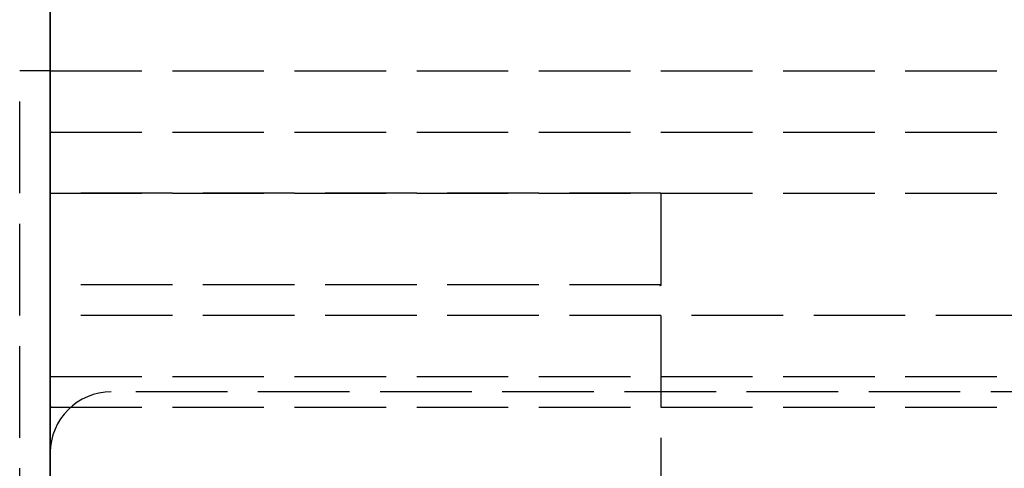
# Model space of a CAD drawing. Header units: millimetres. Extents: x 0 to 2050, y -94 to 94.
# Tile 4 of 13: x -0.5 to 15.62, y 4.5 to 11.84. Entities that reach past the tile are written whole.
import ezdxf

# ---------------------------------------------------------------- set-up
doc = ezdxf.new("R2010")
doc.units = ezdxf.units.MM
doc.header["$LTSCALE"] = 10
doc.linetypes.add('ALLCAD_Strich', pattern=[0.2, 0.15, -0.05])
doc.layers.add('BESCH_KONT_sich_schn_grun_2d', color=10, linetype='Continuous')
doc.layers.add('BESCH_KONT_sich_schn_seit_2d', color=160, linetype='Continuous')

msp = doc.modelspace()

# ---------------------------------------------------------------- linework, layer by layer
at = {"layer": 'BESCH_KONT_sich_schn_grun_2d', "linetype": 'ALLCAD_Strich'}
for p, q in [((0, 94), (0, -94)), ((0, 11), (-0.5, 11)), ((-0.5, -11), (-0.5, 11)), ((0, 11), (1055, 11)), ((0.003, 10.005), (0, 10.005)), ((0, 10), (16, 10)), ((0, 10), (16, 10)), ((0.002, 10), (0.002, 10.005)), ((0.003, 10), (0.003, 10.005)), ((0.003, 10), (0.003, 10.005)), ((0.003, 10.005), (0.003, 10.005)), ((0.003, 10.005), (0.006, 10.005)), ((0.003, 10), (0.003, 10.005)), ((0.003, 10), (0.003, 10.005)), ((0.004, 10), (0.004, 10.005)), ((0.006, 10), (0.006, 10.005)), ((0.009, 10.005), (0.007, 10.005)), ((0.007, 10), (0.007, 10.005)), ((0.009, 10.005), (0.013, 10.005)), ((0.009, 10), (0.009, 10.005)), ((0.009, 10), (0.009, 10.005)), ((0.01, 10), (0.01, 10.005)), ((0.011, 10.005), (0.011, 10)), ((0.011, 10), (0.011, 10.005)), ((0.013, 10), (0.013, 10.005)), ((0.014, 10), (0.014, 10.005)), ((0.017, 10.005), (0.014, 10.005)), ((0.016, 10), (0.016, 10.005)), ((0.017, 10), (0.017, 10.005)), ((0.017, 10), (0.017, 10.005)), ((0.017, 10.005), (0.017, 10.005)), ((0.017, 10.005), (0.02, 10.005)), ((0.017, 10), (0.017, 10.005)), ((0.017, 10), (0.017, 10.005)), ((0.018, 10), (0.018, 10.005)), ((0.02, 10), (0.02, 10.005)), ((0, 9), (24, 9)), ((10, 9), (0, 9)), ((10, 9), (10, -9)), ((10, 7.5), (0, 7.5)), ((9.98, 7.495), (9.98, 7.497)), ((9.982, 7.497), (9.982, 7.495)), ((9.983, 7.498), (9.983, 7.498)), ((9.983, 7.493), (9.983, 7.493)), ((9.983, 7.492), (9.983, 7.492)), ((9.984, 7.497), (9.984, 7.495)), ((9.986, 7.495), (9.986, 7.497)), ((9.987, 7.5), (9.987, 7.492)), ((9.991, 7.5), (9.987, 7.5)), ((9.987, 7.492), (9.989, 7.492)), ((9.989, 7.498), (9.99, 7.498)), ((9.989, 7.496), (9.989, 7.498)), ((9.99, 7.496), (9.989, 7.496)), ((9.989, 7.492), (9.989, 7.495)), ((9.989, 7.495), (9.991, 7.495)), ((9.991, 7.497), (9.991, 7.497)), ((9.993, 7.497), (9.993, 7.498)), ((9.994, 7.495), (9.994, 7.497)), ((9.996, 7.497), (9.996, 7.495)), ((9.997, 7.498), (9.997, 7.498)), ((9.997, 7.493), (9.997, 7.493)), ((9.997, 7.492), (9.997, 7.492)), ((9.998, 7.497), (9.998, 7.495)), ((2050, 7), (0, 7)), ((0, 6), (172, 6)), ((28.901, 5.75), (1, 5.75)), ((0.003, 5.505), (0, 5.505)), ((0, 5.5), (2050, 5.5)), ((0.002, 5.5), (0.002, 5.505)), ((0.003, 5.5), (0.003, 5.505)), ((0.003, 5.5), (0.003, 5.505)), ((0.003, 5.505), (0.003, 5.505)), ((0.003, 5.505), (0.006, 5.505)), ((0.003, 5.5), (0.003, 5.505)), ((0.003, 5.5), (0.003, 5.505)), ((0.004, 5.5), (0.004, 5.505)), ((0.006, 5.5), (0.006, 5.505)), ((0.009, 5.505), (0.007, 5.505)), ((0.007, 5.5), (0.007, 5.505)), ((0.009, 5.505), (0.013, 5.505)), ((0.009, 5.5), (0.009, 5.505)), ((0.009, 5.5), (0.009, 5.505)), ((0.01, 5.5), (0.01, 5.505)), ((0.011, 5.505), (0.011, 5.5)), ((0.011, 5.5), (0.011, 5.505)), ((0.013, 5.5), (0.013, 5.505)), ((0.014, 5.5), (0.014, 5.505)), ((0.017, 5.505), (0.014, 5.505)), ((0.016, 5.5), (0.016, 5.505)), ((0.017, 5.5), (0.017, 5.505)), ((0.017, 5.5), (0.017, 5.505)), ((0.017, 5.505), (0.017, 5.505)), ((0.017, 5.505), (0.02, 5.505)), ((0.017, 5.5), (0.017, 5.505)), ((0.017, 5.5), (0.017, 5.505)), ((0.018, 5.5), (0.018, 5.505)), ((0.02, 5.5), (0.02, 5.505))]:
    msp.add_line(p, q, dxfattribs=at)
for centre, radius, start, end in [((9.983, 7.497), 0.00271, 90, 180), ((9.983, 7.495), 0.00271, 180, 270), ((9.983, 7.497), 0.00116, 90, 180), ((9.983, 7.495), 0.00116, 180, 270), ((9.983, 7.497), 0.00271, 0, 90), ((9.983, 7.497), 0.00116, 360, 90), ((9.983, 7.495), 0.00116, 270, 0), ((9.983, 7.495), 0.00271, 270, 360), ((9.99, 7.497), 0.00093, 360, 90), ((9.99, 7.497), 0.00093, 270, 0), ((9.991, 7.498), 0.00217, 0, 90), ((9.991, 7.497), 0.00217, 270, 0), ((9.997, 7.497), 0.00271, 90, 180), ((9.997, 7.495), 0.00271, 180, 270), ((9.997, 7.497), 0.00116, 90, 180), ((9.997, 7.495), 0.00116, 180, 270), ((9.997, 7.497), 0.00271, 0, 90), ((9.997, 7.497), 0.00116, 360, 90), ((9.997, 7.495), 0.00116, 270, 0), ((9.997, 7.495), 0.00271, 270, 360), ((1, 4.75), 1, 90, 180)]:
    msp.add_arc(centre, radius, start, end, dxfattribs=at)
at = {"layer": 'BESCH_KONT_sich_schn_seit_2d', "linetype": 'ALLCAD_Strich'}
for p, q in [((0, -94, 2368), (0, 94, 2368)), ((0, 94, 2418), (0, -94, 2418)), ((0, 20, 7), (0, 11, 7)), ((0, -20, 2307), (0, 20, 2307)), ((0, -16.5, 2368), (0, 16.5, 2368)), ((0, 16.5, 2335), (0, 7, 2335)), ((0, 5.5, 2365.5), (0, 14, 2365.5)), ((0, 7, 2337), (0, 12.375, 2338.5)), ((0, 12, 2353.5), (0, 11.75, 2353.5)), ((0, 12, 2343.5), (0, 11.75, 2343.5)), ((0, 12, 2353.5), (0, 11.75, 2353.5)), ((0, 12, 2350.5), (0, -12, 2350.5)), ((0, 12, 2346.5), (0, -12, 2346.5)), ((0, 12, 2350.5), (0, -12, 2350.5)), ((0, 12, 2346.5), (0, -12, 2346.5)), ((0, 12, 2343.5), (0, 11.75, 2343.5)), ((0, 11.75, 2338.861), (0, 11.75, 2358.139)), ((0, 11.75, 2358.139), (0, 6.933, 2359.43)), ((0, 11.75, 2338.861), (0, 5.75, 2337.253)), ((0, 11.75, 2358.139), (0, 6.933, 2359.43)), ((0, 5.75, 2346), (0, 11.75, 2346)), ((0, 10, 2351), (0, 11.75, 2351)), ((0, 5.75, 2346), (0, 11.75, 2346)), ((0, 5.75, 2351), (0, 11.75, 2351)), ((0, 11.75, 2338.861), (0, 5.75, 2337.253)), ((0, 11.5, 2350.5), (0, 11.5, 2352)), ((0, 11.5, 2352), (0, 11.5, 2353.5)), ((0, 11.5, 2353.5), (0, 8, 2353.5)), ((0, 11, 24), (0, 11, 6)), ((0, -11, 24), (0, 11, 24)), ((0, 11, 6), (0, -11, 6)), ((0, 11, 7), (0, 10, 7)), ((0, 10, 7), (0, 11, 7)), ((0, 10.5, 2346.602), (0, 10.5, 2345.876)), ((0, 6.635, 2345.876), (0, 10.5, 2345.876)), ((0, 10.5, 2342.25), (0, 10.5, 2341.5)), ((0, 10.5, 2342.25), (0, 10.5, 2345.876)), ((0, -10.5, 2341.5), (0, 10.5, 2341.5)), ((0, 2.727, 2342.25), (0, 10.5, 2342.25)), ((0, -10.5, 2345.3), (0, 10.5, 2345.3)), ((0, -10.5, 2342.8), (0, 10.5, 2342.8)), ((0, -10.5, 2345), (0, 10.5, 2345)), ((0, -10.5, 2349), (0, 10.5, 2349)), ((0, 10.5, 2353.737), (0, 4.5, 2353.737)), ((0, 10.5, 2351.312), (0, 10.5, 2353.737)), ((0, 4.5, 2351.312), (0, 10.5, 2351.312)), ((0, 10.5, 2353.737), (0, 10.5, 2356.7)), ((0, 10.5, 2339.798), (0, 10.5, 2341.5)), ((0, 10.5, 2346.602), (0, 10.5, 2350.742)), ((0, 10.5, 2350.742), (0, 10.5, 2351.312)), ((0, 10.5, 2356.7), (0, 4.5, 2356.7)), ((0, 10.5, 2350.742), (0, 4.5, 2350.742)), ((0, 7.632, 2339.798), (0, 10.5, 2339.798)), ((0, 10.5, 2353.3), (0, -10.5, 2353.3)), ((0, 4, 2347.5), (0, 10.5, 2347.5)), ((0, 4.5, 2349.5), (0, 10.5, 2349.5)), ((0, 10.5, 2349), (0, 4.5, 2349)), ((0, 10.5, 2345), (0, 4.5, 2345)), ((0, 10.498, 2345.297), (0, 10.498, 2345.295)), ((0, 10.497, 2345.293), (0, 10.497, 2345.293)), ((0, 10.497, 2345.298), (0, 10.497, 2345.298)), ((0, 10.497, 2345.292), (0, 10.497, 2345.292)), ((0, 10.496, 2345.297), (0, 10.496, 2345.295)), ((0, 10.494, 2345.295), (0, 10.494, 2345.297)), ((0, 10.493, 2345.3), (0, 10.493, 2345.292)), ((0, 10.493, 2345.292), (0, 10.491, 2345.292)), ((0, 10.489, 2345.3), (0, 10.493, 2345.3)), ((0, 10.491, 2345.298), (0, 10.49, 2345.298)), ((0, 10.49, 2345.296), (0, 10.491, 2345.296)), ((0, 10.491, 2345.296), (0, 10.491, 2345.298)), ((0, 10.491, 2345.292), (0, 10.491, 2345.295)), ((0, 10.491, 2345.295), (0, 10.489, 2345.295)), ((0, 10.489, 2345.297), (0, 10.489, 2345.297)), ((0, 10.487, 2345.297), (0, 10.487, 2345.298)), ((0, 10.486, 2345.295), (0, 10.486, 2345.297)), ((0, 10.484, 2345.297), (0, 10.484, 2345.295)), ((0, 10.483, 2345.293), (0, 10.483, 2345.293)), ((0, 10.483, 2345.298), (0, 10.483, 2345.298)), ((0, 10.483, 2345.292), (0, 10.483, 2345.292)), ((0, 10.482, 2345.297), (0, 10.482, 2345.295)), ((0, 10.48, 2345.295), (0, 10.48, 2345.297)), ((0, 10, 7.006), (0, 10.005, 7.006)), ((0, 10, 7.008), (0, 10.005, 7.008)), ((0, 10, 7.006), (0, 10.005, 7.006)), ((0, 10, 7.005), (0, 10.005, 7.005)), ((0, 10, 7.003), (0, 10.005, 7.003)), ((0, 10, 7), (0, 10.005, 7)), ((0, 10, 7.004), (0, 10.005, 7.004)), ((0, 10, 7.005), (0, 10.005, 7.005)), ((0, 10, 7.005), (0, 10.005, 7.005)), ((0, 10, 7.007), (0, 10.005, 7.007)), ((0, 10, 7.002), (0, 10.005, 7.002)), ((0, 10, 7.003), (0, 10.005, 7.003)), ((0, 10.005, 7.003), (0, 10.005, 7)), ((0, 10, 7.008), (0, 10.005, 7.008)), ((0, 10.005, 7.008), (0, 10.005, 7.005)), ((0, 10, 7.005), (0, 10.005, 7.005)), ((0, 10.005, 7.003), (0, 10.005, 7.005)), ((0, 5.5, 2356.024), (0, 10, 2356.024)), ((0, 10, 2356.4), (0, 7.976, 2358.4)), ((0, 10, 2356.024), (0, 10, 2356.4)), ((0, 10, 2354.556), (0, 5.5, 2354.556)), ((0, 10, 2356.024), (0, 10, 2354.556)), ((0, 10, 2349.576), (0, 5.5, 2349.576)), ((0, 10, 2349.2), (0, 10, 2349.576)), ((0, 7.976, 2347.2), (0, 10, 2349.2)), ((0, 5.5, 2351.044), (0, 10, 2351.044)), ((0, 10, 2351.044), (0, 10, 2349.576)), ((0, 10, 2352.05), (0, 10, 2353.55)), ((0, 10, 2352.05), (0, 10, 2352.013)), ((0, 5.5, 2352.013), (0, 10, 2352.013)), ((0, 10, 2351.044), (0, 10, 2352.013)), ((0, 5.5, 2353.587), (0, 10, 2353.587)), ((0, 10, 2353.587), (0, 10, 2353.55)), ((0, 10, 2353.587), (0, 10, 2354.556)), ((0, 5.5, 2352.05), (0, 10, 2352.05)), ((0, 5.5, 2353.55), (0, 10, 2353.55)), ((0, 10, 7), (0, 10, 24)), ((0, 10, 24), (0, 10, 7.005)), ((0, 10, 7.003), (0, 10, 7)), ((0, 5.5, 2354.1), (0, 10, 2354.1)), ((0, 5.5, 2351.5), (0, 10, 2351.5)), ((0, 5.5, 2351.883), (0, 10, 2351.883)), ((0, 5.5, 2351.111), (0, 10, 2351.111)), ((0, 5.5, 2351), (0, 10, 2351)), ((0, 5.5, 2354.6), (0, 10, 2354.6)), ((0, 5.5, 2354.489), (0, 10, 2354.489)), ((0, 5.5, 2353.717), (0, 10, 2353.717)), ((0, 9, 2310), (0, 9, 2307)), ((0, 9, 2319.5), (0, 9, 2310)), ((0, -9, 2319.5), (0, 9, 2319.5)), ((0, -9, 2310), (0, 9, 2310)), ((0, -9), (0, 9)), ((0, 9, 2), (0, -9, 2)), ((0, 9), (0, 9, 2)), ((0, 9, 6), (0, 9, 23)), ((0, 9, 23), (0, -9, 23)), ((0, -9, 2316.5), (0, 9, 2316.5)), ((0, 9, 23), (0, 9, 6)), ((0, -9, 23), (0, 9, 23)), ((0, -8.5, 2321.5), (0, 8.5, 2321.5)), ((0, 8.5, 2319.5), (0, 8.5, 2321.5)), ((0, 8.5, 2314.5), (0, -8.5, 2314.5)), ((0, 8.5, 2316.5), (0, 8.5, 2314.5)), ((0, 4.5, 2353.5), (0, 8, 2353.5)), ((0, 8, 2345.5), (0, 0, 2345.5)), ((0, 8, 2353.5), (0, 8, 2345.5)), ((0, 5.5, 2347.2), (0, 7.976, 2347.2)), ((0, 7.976, 2358.4), (0, 5.5, 2358.4)), ((0, 3.016, 2342.3), (0, 7.976, 2347.2)), ((0, 7.976, 2358.4), (0, 3.016, 2363.3)), ((0, 5.4, 2338.483), (0, 7.632, 2339.798)), ((0, 7.5, 7), (0, 7.5, 7.005)), ((0, -7.5, 7), (0, 7.5, 7)), ((0, 7.5, 7.005), (0, 7.497, 7.005)), ((0, 7.5, 7), (0, 7.5, 21.5)), ((0, 7.5, 21.5), (0, -7.5, 21.5)), ((0, 7.498, 7.005), (0, 7.498, 7)), ((0, 7.498, 7), (0, 7.498, 7.005)), ((0, 7.498, 7), (0, 7.498, 7.005)), ((0, 7.497, 7), (0, 7.497, 7.005)), ((0, 7.497, 7), (0, 7.497, 7.005)), ((0, 7.497, 7), (0, 7.497, 7.005)), ((0, 7.495, 7.005), (0, 7.497, 7.005)), ((0, 7.497, 7), (0, 7.497, 7.005)), ((0, 7.496, 7), (0, 7.496, 7.005)), ((0, 7.495, 7), (0, 7.495, 7.005)), ((0, 7.495, 7.005), (0, 7.492, 7.005)), ((0, 7.495, 7), (0, 7.495, 7.005)), ((0, 7.493, 7), (0, 7.493, 7.005)), ((0, 7.492, 7), (0, 7.492, 7.005)), ((0, 7.492, 7), (0, 7.492, 7.005)), ((0, 7, 2335), (0, 7, 2337)), ((0, 7, 16), (0, -7, 16)), ((0, 7, 16), (0, 7, 7)), ((0, 6.933, 2359.43), (0, 5.75, 2359.747)), ((0, 6.933, 2359.43), (0, 5.75, 2359.747)), ((0, -6.635, 2345.876), (0, 6.635, 2345.876)), ((0, 6.5, 2335.5), (0, 4.5, 2335.5)), ((0, 6.5, 2337.454), (0, 6.5, 2335.5)), ((0, 4, 3.5), (0, 6.5, 3.5)), ((0, 6.5, 2), (0, 6.5, 3.5)), ((0, 6.5, 2345.5), (0, 6.5, 2337.454)), ((0, 6.5, 2353.5), (0, 6.5, 2345.5)), ((0, 6.35, 2345.594), (0, 6.35, 2360.006)), ((0, 6.062, 2327.5), (0, 0, 2327.5)), ((0, 6.062, 2321.5), (0, 6.062, 2327.5)), ((0, 6.062, 2308.5), (0, 0, 2308.5)), ((0, 6.062, 2308.5), (0, 6.062, 2314.5)), ((0, 5.5, 2363.5), (0, 6, 2363.5)), ((0, 6, 2363.5), (0, 6, 2363)), ((0, 6, 2363), (0, 4, 2363)), ((0, 6, 2365), (0, 6, 2363.5)), ((0, 5.75, 2365), (0, 6, 2365)), ((0, 5.85, 2360.5), (0, 5.85, 2345.1)), ((0, 5.75, 2341.5), (0, 5.75, 2337.253)), ((0, 5.75, 2365.5), (0, 5.75, 2363.5)), ((0, 5.75, 2345.529), (0, 5.75, 2341.5)), ((0, 5.75, 2359.747), (0, 5.75, 2359.501)), ((0, 4, 2365), (0, 5.75, 2365)), ((0, 5.75, 2345.529), (0, 5.75, 2359.501)), ((0, 5.5, 2363.503), (0, 5.505, 2363.503)), ((0, 5.505, 2363.503), (0, 5.505, 2363.5)), ((0, 5.5, 2363.508), (0, 5.505, 2363.508)), ((0, 5.505, 2363.508), (0, 5.505, 2363.505)), ((0, 5.5, 2363.505), (0, 5.505, 2363.505)), ((0, 5.505, 2363.503), (0, 5.505, 2363.505)), ((0, 5.5, 2363.506), (0, 5.505, 2363.506)), ((0, 5.5, 2363.508), (0, 5.505, 2363.508)), ((0, 5.5, 2363.506), (0, 5.505, 2363.506)), ((0, 5.5, 2363.505), (0, 5.505, 2363.505)), ((0, 5.5, 2363.503), (0, 5.505, 2363.503)), ((0, 5.5, 2363.5), (0, 5.505, 2363.5)), ((0, 5.5, 2363.504), (0, 5.505, 2363.504)), ((0, 5.5, 2363.505), (0, 5.505, 2363.505)), ((0, 5.5, 2363.505), (0, 5.505, 2363.505)), ((0, 5.5, 2363.507), (0, 5.505, 2363.507)), ((0, 5.5, 2363.502), (0, 5.505, 2363.502)), ((0, 5.5, 2365.5), (0, 5.5, 2363.505)), ((0, 5.5, 2363.503), (0, 5.5, 2363.5)), ((0, 5.5, 2358.4), (0, 5.5, 2356.024)), ((0, 5.5, 2354.556), (0, 5.5, 2356.024)), ((0, 5.5, 2349.576), (0, 5.5, 2347.2)), ((0, 5.5, 2349.576), (0, 5.5, 2351.044)), ((0, 5.5, 2354.556), (0, 5.5, 2353.587)), ((0, 5.5, 2353.55), (0, 5.5, 2353.587)), ((0, 5.5, 2352.013), (0, 5.5, 2352.05)), ((0, 5.5, 2352.013), (0, 5.5, 2351.044)), ((0, 5.5, 2363.503), (0, 5.5, 2363.505)), ((0, 4.75, 2363.5), (0, 5.5, 2363.5)), ((0, 4.75, 2365.5), (0, 5.5, 2365.5)), ((0, 4, 2346), (0, 5.5, 2346)), ((0, 4, 2351), (0, 5.5, 2351)), ((0, 4, 2344.5), (0, 5.5, 2344.5)), ((0, 4, 2352.5), (0, 5.5, 2352.5)), ((0, 5.5, 2347.2), (0, 5.5, 2344.5)), ((0, 5.5, 2352.5), (0, 5.5, 2352.05)), ((0, 5.5, 2352.5), (0, 4.5, 2352.5)), ((0, 5.5, 2344.5), (0, 4.5, 2344.5)), ((0, 5.5, 2351), (0, 4.5, 2351)), ((0, 5.5, 2346), (0, 4.5, 2346)), ((0, 5.5, 2307), (0, 5.5, 2310)), ((0, 5.5), (0, 5.5, 2)), ((0, 2.89, 2342.376), (0, 5.44, 2344.804)), ((0, 3.303, 2334.7), (0, 5.4, 2338.483)), ((0, 4.8, 2361.537), (0, 4.8, 2363)), ((0, 4.8, 2360.5), (0, 4.8, 2361.537)), ((0, 4.8, 2363), (0, 4.8, 2363.5)), ((0, 4.8, 2365.5), (0, 4.8, 2363.5)), ((0, 4.75, 2363.5), (0, -4.75, 2363.5)), ((0, 4.75, 2365.5), (0, 4.75, 2363.5)), ((0, 4.75, 2365.5), (0, -4.75, 2365.5)), ((0, 4.5, 2353.737), (0, 4.5, 2353.5)), ((0, 4.5, 2353.737), (0, 4.5, 2356.7)), ((0, 4.5, 2341.7), (0, -4.5, 2341.7)), ((0, 4.5, 2354.527), (0, -4.5, 2354.527))]:
    msp.add_line(p, q, dxfattribs=at)
at = {"layer": 'BESCH_KONT_sich_schn_seit_2d', "linetype": 'ALLCAD_Strich', "extrusion": (1, 0, 0)}
for centre, radius, start, end in [((10.497, 2345.297), 0.00271, 0, 90), ((10.497, 2345.295), 0.00271, 270, 0), ((10.497, 2345.297), 0.00116, 90, 180), ((10.497, 2345.295), 0.00116, 180, 270), ((10.49, 2345.297), 0.00093, 90, 180), ((10.49, 2345.297), 0.00093, 180, 270), ((10.483, 2345.297), 0.00271, 0, 90), ((10.483, 2345.295), 0.00271, 270, 0), ((10.483, 2345.297), 0.00116, 90, 180), ((10.483, 2345.295), 0.00116, 180, 270), ((4.75, 2359.501), 1, 0, 87.134), ((4.75, 2345.529), 1, 313.6028, 0)]:
    msp.add_arc(centre, radius, start, end, dxfattribs=at)
at = {"layer": 'BESCH_KONT_sich_schn_seit_2d', "linetype": 'ALLCAD_Strich', "extrusion": (-1, 0, 0)}
for centre, radius, start, end in [((-10.497, 2345.295), 0.00116, 180, 270), ((-10.497, 2345.297), 0.00116, 90, 180), ((-10.497, 2345.295), 0.00271, 270, 360), ((-10.497, 2345.297), 0.00271, 360, 90), ((-10.489, 2345.297), 0.00217, 270, 360), ((-10.489, 2345.298), 0.00217, 0, 90), ((-10.483, 2345.295), 0.00116, 180, 270), ((-10.483, 2345.297), 0.00116, 90, 180), ((-10.483, 2345.295), 0.00271, 270, 360), ((-10.483, 2345.297), 0.00271, 360, 90)]:
    msp.add_arc(centre, radius, start, end, dxfattribs=at)
at = {"layer": 'BESCH_KONT_sich_schn_seit_2d', "linetype": 'ALLCAD_Strich'}
for points, knots in [([(0, 7.984, 2347.208), (0, 8.023, 2347.189), (0, 8.062, 2347.171), (0, 8.505, 2346.969), (0, 8.93, 2346.829), (0, 9.74, 2346.655), (0, 10.124, 2346.611), (0, 10.5, 2346.602)], [12.622362, 12.622362, 12.622362, 12.622362, 12.747192, 12.747192, 14.016439, 14.016439, 15.13619, 15.13619, 15.13619, 15.13619]), ([(0, 4.5, 2352.75), (0, 4.5, 2352.522), (0, 4.513, 2352.244), (0, 4.6, 2351.594), (0, 4.679, 2351.218), (0, 4.864, 2350.658), (0, 4.93, 2350.482), (0, 5.088, 2350.118), (0, 5.181, 2349.93), (0, 5.391, 2349.555), (0, 5.508, 2349.368), (0, 5.764, 2349.009), (0, 5.901, 2348.836), (0, 6.312, 2348.372), (0, 6.624, 2348.081), (0, 7.283, 2347.589), (0, 7.624, 2347.381), (0, 7.984, 2347.208)], [4.406817, 4.406817, 4.406817, 4.406817, 5.92382, 5.92382, 7.531675, 7.531675, 8.200931, 8.200931, 8.870186, 8.870186, 9.539442, 9.539442, 10.208698, 10.208698, 11.477945, 11.477945, 12.622362, 12.622362, 12.622362, 12.622362])]:
    msp.add_open_spline(points, degree=3, knots=knots, dxfattribs=at)

doc.saveas('drawing.dxf')
